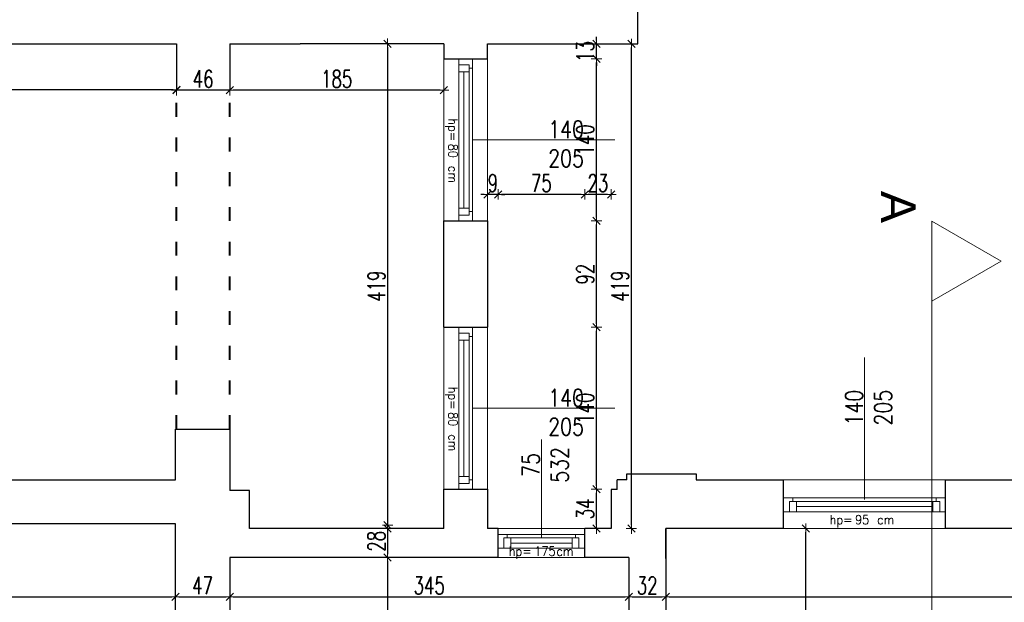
# Model space of a CAD drawing. Header units: millimetres. Extents: x 0 to 111311, y -48878 to -25280.
# Tile 178 of 244: x 98084 to 98935, y -30567 to -30063. Entities that reach past the tile are written whole.
import ezdxf

# ---------------------------------------------------------------- set-up
doc = ezdxf.new("R2010")
doc.units = ezdxf.units.MM
doc.linetypes.add('ACAD_ISO03W100', pattern=[30, 12, -18])
doc.layers.get('Defpoints').update_dxf_attribs({"color": 30})
for name, color, linetype, lineweight in [('J opisy', 7, 'Continuous', 9), ('J stolarka_okna', 144, 'Continuous', 0), ('J wymiary', 1, 'Continuous', 9), ('MM', 6, 'Continuous', 40), ('OPIS', 7, 'Continuous', 5), ('sciany', 252, 'Continuous', 30)]:
    doc.layers.add(name, color=color, linetype=linetype, lineweight=lineweight)
doc.styles.add('ADESK2', font='simplex', dxfattribs={"width": 0.7})
doc.styles.add('MtXpl_simplex_shx', font='simplex.shx')
doc.styles.get("Standard").update_dxf_attribs({"font": 'arial.ttf'})
doc.dimstyles.new('1-100', dxfattribs={"dimscale": 1.5, "dimtxt": 10, "dimasz": 2, "dimexe": 1, "dimexo": 1, "dimgap": 1.5, "dimtad": 1, "dimdec": 0, "dimrnd": 0.5, "dimdsep": 46, "dimtxsty": 'ADESK2', "dimblk": 'wymiar', "dimcen": -1, "dimdle": 5, "dimse1": 1, "dimse2": 1, "dimclrd": 256, "dimclre": 256, "dimclrt": 256, "dimadec": 0, "dimazin": 0, "dimtfac": 1, "dimtdec": 0, "dimtix": 1, "dimtmove": 0, "dimatfit": 3, "dimfxl": 20, "dimfxlon": 1, "dimtolj": 1, "dimtzin": 0, "dimarcsym": 0})

# ---------------------------------------------------------------- blocks, each defined once
blk = doc.blocks.new('wymiar')
for p, q in [((1.5, 0), (-1.5, 0)), ((1.06, 1.06), (-1.06, -1.06)), ((0, 1.5), (0, -1.5))]:
    blk.add_line(p, q)
blk = doc.blocks.new('*D2378')
at = {"layer": 'Defpoints', "color": 0, "ltscale": 4}
for p in [(98265.64, -30097.28), (98450.65, -30097.28), (98265.64, -30124.3)]:
    blk.add_point(p, dxfattribs=at)
at = {"layer": 'J wymiary', "lineweight": -2}
blk.add_line((98447.65, -30124.3), (98268.64, -30124.3), dxfattribs=at)
at = {"layer": 'J wymiary', "lineweight": -2, "ltscale": 4, "xscale": 3, "yscale": 3, "zscale": 3, "rotation": 180}
blk.add_blockref('wymiar', (98265.64, -30124.3), dxfattribs=at)
at = {"layer": 'J wymiary', "lineweight": -2, "ltscale": 4, "xscale": 3, "yscale": 3, "zscale": 3}
blk.add_blockref('wymiar', (98450.65, -30124.3), dxfattribs=at)
at = {"layer": 'J wymiary', "ltscale": 4, "insert": (98358.14, -30114.55), "char_height": 15, "attachment_point": 5, "style": 'ADESK2'}
blk.add_mtext('\\A1;185', dxfattribs=at)
blk = doc.blocks.new('*D2379')
at = {"layer": 'Defpoints', "color": 0, "ltscale": 4}
for p in [(98219.64, -30124.04), (98219.64, -30124.3), (98265.64, -30124.3)]:
    blk.add_point(p, dxfattribs=at)
at = {"layer": 'J wymiary', "lineweight": -2}
blk.add_line((98262.64, -30124.3), (98222.64, -30124.3), dxfattribs=at)
at = {"layer": 'J wymiary', "lineweight": -2, "ltscale": 4, "xscale": 3, "yscale": 3, "zscale": 3, "rotation": 180}
blk.add_blockref('wymiar', (98219.64, -30124.3), dxfattribs=at)
at = {"layer": 'J wymiary', "lineweight": -2, "ltscale": 4, "xscale": 3, "yscale": 3, "zscale": 3}
blk.add_blockref('wymiar', (98265.64, -30124.3), dxfattribs=at)
at = {"layer": 'J wymiary', "ltscale": 4, "insert": (98242.64, -30114.55), "char_height": 15, "attachment_point": 5, "style": 'ADESK2'}
blk.add_mtext('\\A1;46', dxfattribs=at)
blk = doc.blocks.new('*D2380')
at = {"layer": 'Defpoints', "color": 0, "ltscale": 4}
for p in [(97858.64, -30124.04), (97858.64, -30124.3), (98219.64, -30124.3)]:
    blk.add_point(p, dxfattribs=at)
at = {"layer": 'J wymiary', "lineweight": -2}
blk.add_line((98216.64, -30124.04), (97861.64, -30124.04), dxfattribs=at)
at = {"layer": 'J wymiary', "lineweight": -2, "ltscale": 4, "xscale": 3, "yscale": 3, "zscale": 3, "rotation": 180}
blk.add_blockref('wymiar', (97858.64, -30124.04), dxfattribs=at)
at = {"layer": 'J wymiary', "lineweight": -2, "ltscale": 4, "xscale": 3, "yscale": 3, "zscale": 3}
blk.add_blockref('wymiar', (98219.64, -30124.04), dxfattribs=at)
at = {"layer": 'J wymiary', "ltscale": 4, "insert": (98039.14, -30114.29), "char_height": 15, "attachment_point": 5, "style": 'ADESK2'}
blk.add_mtext('\\A1;361', dxfattribs=at)
blk = doc.blocks.new('*D2387')
at = {"layer": 'Defpoints', "color": 0, "ltscale": 4}
for p in [(98450.64, -30084.24), (98402.18, -30503.28), (98450.64, -30503.28)]:
    blk.add_point(p, dxfattribs=at)
at = {"layer": 'J wymiary', "lineweight": -2}
blk.add_line((98402.18, -30087.24), (98402.18, -30500.28), dxfattribs=at)
at = {"layer": 'J wymiary', "lineweight": -2, "ltscale": 4, "xscale": 3, "yscale": 3, "zscale": 3}
for p, rotation in [((98402.18, -30084.24), 90), ((98402.18, -30503.28), 270)]:
    blk.add_blockref('wymiar', p, dxfattribs=dict(at, rotation=rotation))
at = {"layer": 'J wymiary', "ltscale": 4, "insert": (98392.43, -30293.76), "char_height": 15, "attachment_point": 5, "rotation": 90, "style": 'ADESK2'}
blk.add_mtext('\\A1;419', dxfattribs=at)
blk = doc.blocks.new('*D2388')
at = {"layer": 'Defpoints', "color": 0, "ltscale": 4}
for p in [(98402.18, -30500.28), (98402.18, -30528.28), (98402.18, -30528.28)]:
    blk.add_point(p, dxfattribs=at)
at = {"layer": 'J wymiary', "lineweight": -2}
blk.add_line((98402.18, -30503.28), (98402.18, -30525.28), dxfattribs=at)
at = {"layer": 'J wymiary', "lineweight": -2, "ltscale": 4, "xscale": 3, "yscale": 3, "zscale": 3}
for p, rotation in [((98402.18, -30500.28), 90), ((98402.18, -30528.28), 270)]:
    blk.add_blockref('wymiar', p, dxfattribs=dict(at, rotation=rotation))
at = {"layer": 'J wymiary', "ltscale": 4, "insert": (98392.43, -30514.28), "char_height": 15, "attachment_point": 5, "rotation": 90, "style": 'ADESK2'}
blk.add_mtext('\\A1;28', dxfattribs=at)
blk = doc.blocks.new('*D2389')
at = {"layer": 'Defpoints', "color": 0, "ltscale": 4}
for p in [(98402.18, -30528.28), (98402.18, -30703.28), (98402.18, -30703.28)]:
    blk.add_point(p, dxfattribs=at)
at = {"layer": 'J wymiary', "lineweight": -2}
blk.add_line((98402.18, -30531.28), (98402.18, -30700.28), dxfattribs=at)
at = {"layer": 'J wymiary', "lineweight": -2, "ltscale": 4, "xscale": 3, "yscale": 3, "zscale": 3}
for p, rotation in [((98402.18, -30528.28), 90), ((98402.18, -30703.28), 270)]:
    blk.add_blockref('wymiar', p, dxfattribs=dict(at, rotation=rotation))
at = {"layer": 'J wymiary', "ltscale": 4, "insert": (98392.43, -30615.78), "char_height": 15, "attachment_point": 5, "rotation": 90, "style": 'ADESK2'}
blk.add_mtext('\\A1;175', dxfattribs=at)
blk = doc.blocks.new('*D2390')
at = {"layer": 'Defpoints', "color": 0, "ltscale": 4}
for p in [(97663.64, -30562.28), (98218.64, -30562.28), (98218.64, -30562.28)]:
    blk.add_point(p, dxfattribs=at)
at = {"layer": 'J wymiary', "lineweight": -2}
blk.add_line((97666.64, -30562.28), (98215.64, -30562.28), dxfattribs=at)
at = {"layer": 'J wymiary', "lineweight": -2, "ltscale": 4, "xscale": 3, "yscale": 3, "zscale": 3, "rotation": 180}
blk.add_blockref('wymiar', (97663.64, -30562.28), dxfattribs=at)
at = {"layer": 'J wymiary', "lineweight": -2, "ltscale": 4, "xscale": 3, "yscale": 3, "zscale": 3}
blk.add_blockref('wymiar', (98218.64, -30562.28), dxfattribs=at)
at = {"layer": 'J wymiary', "ltscale": 4, "insert": (97941.14, -30552.53), "char_height": 15, "attachment_point": 5, "style": 'ADESK2'}
blk.add_mtext('\\A1;555', dxfattribs=at)
blk = doc.blocks.new('*D2392')
at = {"layer": 'Defpoints', "color": 0, "ltscale": 4}
for p in [(98218.64, -30562.28), (98265.64, -30562.28), (98265.64, -30562.28)]:
    blk.add_point(p, dxfattribs=at)
at = {"layer": 'J wymiary', "lineweight": -2}
blk.add_line((98221.64, -30562.28), (98262.64, -30562.28), dxfattribs=at)
at = {"layer": 'J wymiary', "lineweight": -2, "ltscale": 4, "xscale": 3, "yscale": 3, "zscale": 3, "rotation": 180}
blk.add_blockref('wymiar', (98218.64, -30562.28), dxfattribs=at)
at = {"layer": 'J wymiary', "lineweight": -2, "ltscale": 4, "xscale": 3, "yscale": 3, "zscale": 3}
blk.add_blockref('wymiar', (98265.64, -30562.28), dxfattribs=at)
at = {"layer": 'J wymiary', "ltscale": 4, "insert": (98242.14, -30552.53), "char_height": 15, "attachment_point": 5, "style": 'ADESK2'}
blk.add_mtext('\\A1;47', dxfattribs=at)
blk = doc.blocks.new('*D2393')
at = {"layer": 'Defpoints', "color": 0, "ltscale": 4}
for p in [(98265.64, -30562.28), (98610.64, -30562.28), (98610.64, -30562.28)]:
    blk.add_point(p, dxfattribs=at)
at = {"layer": 'J wymiary', "lineweight": -2}
blk.add_line((98268.64, -30562.28), (98607.64, -30562.28), dxfattribs=at)
at = {"layer": 'J wymiary', "lineweight": -2, "ltscale": 4, "xscale": 3, "yscale": 3, "zscale": 3, "rotation": 180}
blk.add_blockref('wymiar', (98265.64, -30562.28), dxfattribs=at)
at = {"layer": 'J wymiary', "lineweight": -2, "ltscale": 4, "xscale": 3, "yscale": 3, "zscale": 3}
blk.add_blockref('wymiar', (98610.64, -30562.28), dxfattribs=at)
at = {"layer": 'J wymiary', "ltscale": 4, "insert": (98438.14, -30552.53), "char_height": 15, "attachment_point": 5, "style": 'ADESK2'}
blk.add_mtext('\\A1;345', dxfattribs=at)
blk = doc.blocks.new('*D2394')
at = {"layer": 'Defpoints', "color": 0, "ltscale": 4}
for p in [(98610.64, -30562.28), (98642.64, -30562.28), (98642.64, -30562.28)]:
    blk.add_point(p, dxfattribs=at)
at = {"layer": 'J wymiary', "lineweight": -2}
blk.add_line((98613.64, -30562.28), (98639.64, -30562.28), dxfattribs=at)
at = {"layer": 'J wymiary', "lineweight": -2, "ltscale": 4, "xscale": 3, "yscale": 3, "zscale": 3, "rotation": 180}
blk.add_blockref('wymiar', (98610.64, -30562.28), dxfattribs=at)
at = {"layer": 'J wymiary', "lineweight": -2, "ltscale": 4, "xscale": 3, "yscale": 3, "zscale": 3}
blk.add_blockref('wymiar', (98642.64, -30562.28), dxfattribs=at)
at = {"layer": 'J wymiary', "ltscale": 4, "insert": (98626.64, -30552.53), "char_height": 15, "attachment_point": 5, "style": 'ADESK2'}
blk.add_mtext('\\A1;32', dxfattribs=at)
blk = doc.blocks.new('*D2395')
at = {"layer": 'Defpoints', "color": 0, "ltscale": 4}
for p in [(98642.64, -30562.28), (99513.64, -30562.28), (99513.64, -30562.28)]:
    blk.add_point(p, dxfattribs=at)
at = {"layer": 'J wymiary', "lineweight": -2}
blk.add_line((98645.64, -30562.28), (99510.64, -30562.28), dxfattribs=at)
at = {"layer": 'J wymiary', "lineweight": -2, "ltscale": 4, "xscale": 3, "yscale": 3, "zscale": 3, "rotation": 180}
blk.add_blockref('wymiar', (98642.64, -30562.28), dxfattribs=at)
at = {"layer": 'J wymiary', "lineweight": -2, "ltscale": 4, "xscale": 3, "yscale": 3, "zscale": 3}
blk.add_blockref('wymiar', (99513.64, -30562.28), dxfattribs=at)
at = {"layer": 'J wymiary', "ltscale": 4, "insert": (99078.14, -30552.53), "char_height": 15, "attachment_point": 5, "style": 'ADESK2'}
blk.add_mtext('\\A1;871', dxfattribs=at)
blk = doc.blocks.new('*D2463')
at = {"layer": 'Defpoints', "color": 0, "ltscale": 4}
for p in [(98642.64, -30503.28), (98763.78, -30503.28), (98642.64, -31081.28)]:
    blk.add_point(p, dxfattribs=at)
at = {"layer": 'J wymiary', "lineweight": -2}
blk.add_line((98763.78, -31078.28), (98763.78, -30506.28), dxfattribs=at)
at = {"layer": 'J wymiary', "lineweight": -2, "ltscale": 4, "xscale": 3, "yscale": 3, "zscale": 3}
for p, rotation in [((98763.78, -30503.28), 90), ((98763.78, -31081.28), 270)]:
    blk.add_blockref('wymiar', p, dxfattribs=dict(at, rotation=rotation))
at = {"layer": 'J wymiary', "ltscale": 4, "insert": (98754.03, -30792.28), "char_height": 15, "attachment_point": 5, "rotation": 90, "style": 'ADESK2'}
blk.add_mtext('\\A1;578', dxfattribs=at)
blk = doc.blocks.new('*D2481')
at = {"layer": 'Defpoints', "color": 0, "ltscale": 4}
for p in [(98744.64, -27288.73), (98618.64, -27461.28), (98744.64, -30466)]:
    blk.add_point(p, dxfattribs=at)
at = {"layer": 'J wymiary', "lineweight": -2}
blk.add_line((98621.64, -27288.73), (98741.64, -27288.73), dxfattribs=at)
at = {"layer": 'J wymiary', "lineweight": -2, "ltscale": 4, "xscale": 3, "yscale": 3, "zscale": 3, "rotation": 180}
blk.add_blockref('wymiar', (98618.64, -27288.73), dxfattribs=at)
at = {"layer": 'J wymiary', "lineweight": -2, "ltscale": 4, "xscale": 3, "yscale": 3, "zscale": 3}
blk.add_blockref('wymiar', (98744.64, -27288.73), dxfattribs=at)
at = {"layer": 'J wymiary', "ltscale": 4, "insert": (98681.64, -27278.98), "char_height": 15, "attachment_point": 5, "style": 'ADESK2'}
blk.add_mtext('\\A1;126', dxfattribs=at)
blk = doc.blocks.new('*D2482')
at = {"layer": 'Defpoints', "color": 0, "ltscale": 4}
for p in [(98884.64, -27288.73), (98744.64, -30466), (98884.64, -30467.92)]:
    blk.add_point(p, dxfattribs=at)
at = {"layer": 'J wymiary', "lineweight": -2}
blk.add_line((98747.64, -27288.73), (98881.64, -27288.73), dxfattribs=at)
at = {"layer": 'J wymiary', "lineweight": -2, "ltscale": 4, "xscale": 3, "yscale": 3, "zscale": 3, "rotation": 180}
blk.add_blockref('wymiar', (98744.64, -27288.73), dxfattribs=at)
at = {"layer": 'J wymiary', "lineweight": -2, "ltscale": 4, "xscale": 3, "yscale": 3, "zscale": 3}
blk.add_blockref('wymiar', (98884.64, -27288.73), dxfattribs=at)
at = {"layer": 'J wymiary', "ltscale": 4, "insert": (98814.64, -27278.98), "char_height": 15, "attachment_point": 5, "style": 'ADESK2'}
blk.add_mtext('\\A1;140', dxfattribs=at)
blk = doc.blocks.new('*D2483')
at = {"layer": 'Defpoints', "color": 0, "ltscale": 4}
for p in [(98942.64, -27288.73), (98884.64, -30467.92), (98942.64, -30468.4)]:
    blk.add_point(p, dxfattribs=at)
at = {"layer": 'J wymiary', "lineweight": -2}
blk.add_line((98887.64, -27288.73), (98939.64, -27288.73), dxfattribs=at)
at = {"layer": 'J wymiary', "lineweight": -2, "ltscale": 4, "xscale": 3, "yscale": 3, "zscale": 3, "rotation": 180}
blk.add_blockref('wymiar', (98884.64, -27288.73), dxfattribs=at)
at = {"layer": 'J wymiary', "lineweight": -2, "ltscale": 4, "xscale": 3, "yscale": 3, "zscale": 3}
blk.add_blockref('wymiar', (98942.64, -27288.73), dxfattribs=at)
at = {"layer": 'J wymiary', "ltscale": 4, "insert": (98913.64, -27278.98), "char_height": 15, "attachment_point": 5, "style": 'ADESK2'}
blk.add_mtext('\\A1;58', dxfattribs=at)
blk = doc.blocks.new('*D2514')
at = {"layer": 'Defpoints', "color": 0, "ltscale": 4}
for p in [(102325.87, -27117.45), (96955.64, -27461.28), (102325.87, -30494.43)]:
    blk.add_point(p, dxfattribs=at)
at = {"layer": 'J wymiary', "lineweight": -2}
blk.add_line((96958.64, -27117.45), (102322.87, -27117.45), dxfattribs=at)
at = {"layer": 'J wymiary', "lineweight": -2, "ltscale": 4, "xscale": 3, "yscale": 3, "zscale": 3, "rotation": 180}
blk.add_blockref('wymiar', (96955.64, -27117.45), dxfattribs=at)
at = {"layer": 'J wymiary', "lineweight": -2, "ltscale": 4, "xscale": 3, "yscale": 3, "zscale": 3}
blk.add_blockref('wymiar', (102325.87, -27117.45), dxfattribs=at)
at = {"layer": 'J wymiary', "ltscale": 4, "insert": (99640.76, -27107.7), "char_height": 15, "attachment_point": 5, "style": 'ADESK2'}
blk.add_mtext('\\A1;5370', dxfattribs=at)
blk = doc.blocks.new('*D2528')
at = {"layer": 'Defpoints', "color": 0, "ltscale": 4}
for p in [(98585.83, -30084.28), (102514.2, -30084.28), (102297.92, -30456.06)]:
    blk.add_point(p, dxfattribs=at)
at = {"layer": 'J wymiary', "lineweight": -2}
blk.add_line((102514.2, -30453.06), (102514.2, -30087.28), dxfattribs=at)
at = {"layer": 'J wymiary', "lineweight": -2, "ltscale": 4, "xscale": 3, "yscale": 3, "zscale": 3}
for p, rotation in [((102514.2, -30084.28), 90), ((102514.2, -30456.06), 270)]:
    blk.add_blockref('wymiar', p, dxfattribs=dict(at, rotation=rotation))
at = {"layer": 'J wymiary', "ltscale": 4, "insert": (102504.45, -30270.17), "char_height": 15, "attachment_point": 5, "rotation": 90, "style": 'ADESK2'}
blk.add_mtext('\\A1;372', dxfattribs=at)
blk = doc.blocks.new('*D2529')
at = {"layer": 'Defpoints', "color": 0, "ltscale": 4}
for p in [(98613.51, -29953.28), (102514.2, -29953.28), (98585.83, -30084.28)]:
    blk.add_point(p, dxfattribs=at)
at = {"layer": 'J wymiary', "lineweight": -2}
blk.add_line((102514.2, -30081.28), (102514.2, -29956.28), dxfattribs=at)
at = {"layer": 'J wymiary', "lineweight": -2, "ltscale": 4, "xscale": 3, "yscale": 3, "zscale": 3}
for p, rotation in [((102514.2, -29953.28), 90), ((102514.2, -30084.28), 270)]:
    blk.add_blockref('wymiar', p, dxfattribs=dict(at, rotation=rotation))
at = {"layer": 'J wymiary', "ltscale": 4, "insert": (102504.45, -30018.78), "char_height": 15, "attachment_point": 5, "rotation": 90, "style": 'ADESK2'}
blk.add_mtext('\\A1;131', dxfattribs=at)
blk = doc.blocks.new('*D2575')
at = {"layer": 'Defpoints', "color": 0, "ltscale": 4}
for p in [(96955.64, -30487.28), (102325.87, -30487.28), (102325.87, -32598.18)]:
    blk.add_point(p, dxfattribs=at)
at = {"layer": 'J wymiary', "lineweight": -2, "ltscale": 4}
blk.add_line((96958.64, -32598.18), (102322.87, -32598.18), dxfattribs=at)
at = {"layer": 'J wymiary', "lineweight": -2, "ltscale": 4, "xscale": 3, "yscale": 3, "zscale": 3, "rotation": 180}
blk.add_blockref('wymiar', (96955.64, -32598.18), dxfattribs=at)
at = {"layer": 'J wymiary', "lineweight": -2, "ltscale": 4, "xscale": 3, "yscale": 3, "zscale": 3}
blk.add_blockref('wymiar', (102325.87, -32598.18), dxfattribs=at)
at = {"layer": 'J wymiary', "ltscale": 4, "insert": (99640.76, -32588.43), "char_height": 15, "attachment_point": 5, "style": 'ADESK2'}
blk.add_mtext('\\A1;5370', dxfattribs=at)
blk = doc.blocks.new('*D2621')
at = {"layer": 'Defpoints', "color": 0, "ltscale": 4}
for p in [(98606.04, -30084.28), (102663.66, -30084.28), (102282.28, -30456.06)]:
    blk.add_point(p, dxfattribs=at)
at = {"layer": 'J wymiary', "lineweight": -2}
blk.add_line((102663.66, -30453.06), (102663.66, -30087.28), dxfattribs=at)
at = {"layer": 'J wymiary', "lineweight": -2, "ltscale": 4, "xscale": 3, "yscale": 3, "zscale": 3}
for p, rotation in [((102663.66, -30084.28), 90), ((102663.66, -30456.06), 270)]:
    blk.add_blockref('wymiar', p, dxfattribs=dict(at, rotation=rotation))
at = {"layer": 'J wymiary', "ltscale": 4, "insert": (102653.91, -30270.17), "char_height": 15, "attachment_point": 5, "rotation": 90, "style": 'ADESK2'}
blk.add_mtext('\\A1;372', dxfattribs=at)
blk = doc.blocks.new('*D2622')
at = {"layer": 'Defpoints', "color": 0, "ltscale": 4}
for p in [(98546.4, -27461.28), (102663.66, -27461.28), (98606.04, -30084.28)]:
    blk.add_point(p, dxfattribs=at)
at = {"layer": 'J wymiary', "lineweight": -2}
blk.add_line((102663.66, -30081.28), (102663.66, -27464.28), dxfattribs=at)
at = {"layer": 'J wymiary', "lineweight": -2, "ltscale": 4, "xscale": 3, "yscale": 3, "zscale": 3}
for p, rotation in [((102663.66, -27461.28), 90), ((102663.66, -30084.28), 270)]:
    blk.add_blockref('wymiar', p, dxfattribs=dict(at, rotation=rotation))
at = {"layer": 'J wymiary', "ltscale": 4, "insert": (102653.91, -28772.78), "char_height": 15, "attachment_point": 5, "rotation": 90, "style": 'ADESK2'}
blk.add_mtext('\\A1;2623', dxfattribs=at)
blk = doc.blocks.new('*D2623')
at = {"layer": 'Defpoints', "color": 0, "ltscale": 4}
for p in [(98604.63, -27461.28), (102282.28, -32298.51), (102777.66, -32298.51)]:
    blk.add_point(p, dxfattribs=at)
at = {"layer": 'J wymiary', "lineweight": -2}
blk.add_line((102777.66, -27464.28), (102777.66, -32295.51), dxfattribs=at)
at = {"layer": 'J wymiary', "lineweight": -2, "ltscale": 4, "xscale": 3, "yscale": 3, "zscale": 3}
for p, rotation in [((102777.66, -27461.28), 90), ((102777.66, -32298.51), 270)]:
    blk.add_blockref('wymiar', p, dxfattribs=dict(at, rotation=rotation))
at = {"layer": 'J wymiary', "ltscale": 4, "insert": (102767.91, -29879.9), "char_height": 15, "attachment_point": 5, "rotation": 90, "style": 'ADESK2'}
blk.add_mtext('\\A1;4837', dxfattribs=at)
blk = doc.blocks.new('*D2625')
at = {"layer": 'Defpoints', "color": 0, "ltscale": 4}
for p in [(98488.64, -30469.28), (98582.82, -30469.28), (98488.64, -30503.28)]:
    blk.add_point(p, dxfattribs=at)
at = {"layer": 'J wymiary', "lineweight": -2}
blk.add_line((98582.82, -30500.28), (98582.82, -30472.28), dxfattribs=at)
at = {"layer": 'J wymiary', "lineweight": -2, "ltscale": 4, "xscale": 3, "yscale": 3, "zscale": 3}
for p, rotation in [((98582.82, -30469.28), 90), ((98582.82, -30503.28), 270)]:
    blk.add_blockref('wymiar', p, dxfattribs=dict(at, rotation=rotation))
at = {"layer": 'J wymiary', "ltscale": 4, "insert": (98573.07, -30486.28), "char_height": 15, "attachment_point": 5, "rotation": 90, "style": 'ADESK2'}
blk.add_mtext('\\A1;34', dxfattribs=at)
blk = doc.blocks.new('*D2626')
at = {"layer": 'Defpoints', "color": 0, "ltscale": 4}
for p in [(98483.99, -30329.28), (98582.82, -30329.28), (98488.64, -30469.28)]:
    blk.add_point(p, dxfattribs=at)
at = {"layer": 'J wymiary', "lineweight": -2}
blk.add_line((98582.82, -30466.28), (98582.82, -30332.28), dxfattribs=at)
at = {"layer": 'J wymiary', "lineweight": -2, "ltscale": 4, "xscale": 3, "yscale": 3, "zscale": 3}
for p, rotation in [((98582.82, -30329.28), 90), ((98582.82, -30469.28), 270)]:
    blk.add_blockref('wymiar', p, dxfattribs=dict(at, rotation=rotation))
at = {"layer": 'J wymiary', "ltscale": 4, "insert": (98573.07, -30399.28), "char_height": 15, "attachment_point": 5, "rotation": 90, "style": 'ADESK2'}
blk.add_mtext('\\A1;140', dxfattribs=at)
blk = doc.blocks.new('*D2627')
at = {"layer": 'Defpoints', "color": 0, "ltscale": 4}
for p in [(98481.19, -30237.28), (98582.82, -30237.28), (98483.99, -30329.28)]:
    blk.add_point(p, dxfattribs=at)
at = {"layer": 'J wymiary', "lineweight": -2}
blk.add_line((98582.82, -30326.28), (98582.82, -30240.28), dxfattribs=at)
at = {"layer": 'J wymiary', "lineweight": -2, "ltscale": 4, "xscale": 3, "yscale": 3, "zscale": 3}
for p, rotation in [((98582.82, -30237.28), 90), ((98582.82, -30329.28), 270)]:
    blk.add_blockref('wymiar', p, dxfattribs=dict(at, rotation=rotation))
at = {"layer": 'J wymiary', "ltscale": 4, "insert": (98573.07, -30283.28), "char_height": 15, "attachment_point": 5, "rotation": 90, "style": 'ADESK2'}
blk.add_mtext('\\A1;92', dxfattribs=at)
blk = doc.blocks.new('*D2628')
at = {"layer": 'Defpoints', "color": 0, "ltscale": 4}
for p in [(98479.64, -30097.28), (98582.82, -30097.28), (98481.19, -30237.28)]:
    blk.add_point(p, dxfattribs=at)
at = {"layer": 'J wymiary', "lineweight": -2}
blk.add_line((98582.82, -30234.28), (98582.82, -30100.28), dxfattribs=at)
at = {"layer": 'J wymiary', "lineweight": -2, "ltscale": 4, "xscale": 3, "yscale": 3, "zscale": 3}
for p, rotation in [((98582.82, -30097.28), 90), ((98582.82, -30237.28), 270)]:
    blk.add_blockref('wymiar', p, dxfattribs=dict(at, rotation=rotation))
at = {"layer": 'J wymiary', "ltscale": 4, "insert": (98573.07, -30167.28), "char_height": 15, "attachment_point": 5, "rotation": 90, "style": 'ADESK2'}
blk.add_mtext('\\A1;140', dxfattribs=at)
blk = doc.blocks.new('*D2629')
at = {"layer": 'Defpoints', "color": 0, "ltscale": 4}
for p in [(98520.97, -30084.28), (98582.82, -30084.28), (98479.64, -30097.28)]:
    blk.add_point(p, dxfattribs=at)
at = {"layer": 'J wymiary', "lineweight": -2}
for p, q in [((98582.82, -30081.28), (98582.82, -30078.28)), ((98582.82, -30097.28), (98582.82, -30084.28)), ((98582.82, -30100.28), (98582.82, -30103.28))]:
    blk.add_line(p, q, dxfattribs=at)
at = {"layer": 'J wymiary', "lineweight": -2, "ltscale": 4, "xscale": 3, "yscale": 3, "zscale": 3}
for p, rotation in [((98582.82, -30084.28), 270), ((98582.82, -30097.28), 90)]:
    blk.add_blockref('wymiar', p, dxfattribs=dict(at, rotation=rotation))
at = {"layer": 'J wymiary', "ltscale": 4, "insert": (98573.07, -30090.78), "char_height": 15, "attachment_point": 5, "rotation": 90, "style": 'ADESK2'}
blk.add_mtext('\\A1;13', dxfattribs=at)
blk = doc.blocks.new('*D2630')
at = {"layer": 'Defpoints', "color": 0, "ltscale": 4}
for p in [(98497.64, -30084.28), (98612.96, -30084.28), (98497.64, -30503.28)]:
    blk.add_point(p, dxfattribs=at)
at = {"layer": 'J wymiary', "lineweight": -2}
blk.add_line((98612.96, -30500.28), (98612.96, -30087.28), dxfattribs=at)
at = {"layer": 'J wymiary', "lineweight": -2, "ltscale": 4, "xscale": 3, "yscale": 3, "zscale": 3}
for p, rotation in [((98612.96, -30084.28), 90), ((98612.96, -30503.28), 270)]:
    blk.add_blockref('wymiar', p, dxfattribs=dict(at, rotation=rotation))
at = {"layer": 'J wymiary', "ltscale": 4, "insert": (98603.21, -30293.78), "char_height": 15, "attachment_point": 5, "rotation": 90, "style": 'ADESK2'}
blk.add_mtext('\\A1;419', dxfattribs=at)
blk = doc.blocks.new('*D2631')
at = {"layer": 'Defpoints', "color": 0, "ltscale": 4}
for p in [(98572.64, -30214.36), (98572.64, -30503.28), (98595.42, -30503.28)]:
    blk.add_point(p, dxfattribs=at)
at = {"layer": 'J wymiary', "lineweight": -2}
blk.add_line((98592.42, -30214.36), (98575.64, -30214.36), dxfattribs=at)
at = {"layer": 'J wymiary', "lineweight": -2, "ltscale": 4, "xscale": 3, "yscale": 3, "zscale": 3, "rotation": 180}
blk.add_blockref('wymiar', (98572.64, -30214.36), dxfattribs=at)
at = {"layer": 'J wymiary', "lineweight": -2, "ltscale": 4, "xscale": 3, "yscale": 3, "zscale": 3}
blk.add_blockref('wymiar', (98595.42, -30214.36), dxfattribs=at)
at = {"layer": 'J wymiary', "ltscale": 4, "insert": (98584.03, -30204.61), "char_height": 15, "attachment_point": 5, "style": 'ADESK2'}
blk.add_mtext('\\A1;23', dxfattribs=at)
blk = doc.blocks.new('*D2632')
at = {"layer": 'Defpoints', "color": 0, "ltscale": 4}
for p in [(98497.64, -30214.36), (98572.64, -30503.28), (98497.64, -30508.28)]:
    blk.add_point(p, dxfattribs=at)
at = {"layer": 'J wymiary', "lineweight": -2}
blk.add_line((98569.64, -30214.36), (98500.64, -30214.36), dxfattribs=at)
at = {"layer": 'J wymiary', "lineweight": -2, "ltscale": 4, "xscale": 3, "yscale": 3, "zscale": 3, "rotation": 180}
blk.add_blockref('wymiar', (98497.64, -30214.36), dxfattribs=at)
at = {"layer": 'J wymiary', "lineweight": -2, "ltscale": 4, "xscale": 3, "yscale": 3, "zscale": 3}
blk.add_blockref('wymiar', (98572.64, -30214.36), dxfattribs=at)
at = {"layer": 'J wymiary', "ltscale": 4, "insert": (98535.14, -30204.61), "char_height": 15, "attachment_point": 5, "style": 'ADESK2'}
blk.add_mtext('\\A1;75', dxfattribs=at)
blk = doc.blocks.new('*D2633')
at = {"layer": 'Defpoints', "color": 0, "ltscale": 4}
for p in [(98488.64, -30214.36), (98488.64, -30497.65), (98497.64, -30508.28)]:
    blk.add_point(p, dxfattribs=at)
at = {"layer": 'J wymiary', "lineweight": -2}
for p, q in [((98485.64, -30214.36), (98482.64, -30214.36)), ((98497.64, -30214.36), (98488.64, -30214.36)), ((98500.64, -30214.36), (98503.64, -30214.36))]:
    blk.add_line(p, q, dxfattribs=at)
at = {"layer": 'J wymiary', "lineweight": -2, "ltscale": 4, "xscale": 3, "yscale": 3, "zscale": 3}
blk.add_blockref('wymiar', (98488.64, -30214.36), dxfattribs=at)
at = {"layer": 'J wymiary', "lineweight": -2, "ltscale": 4, "xscale": 3, "yscale": 3, "zscale": 3, "rotation": 180}
blk.add_blockref('wymiar', (98497.64, -30214.36), dxfattribs=at)
at = {"layer": 'J wymiary', "ltscale": 4, "insert": (98493.14, -30204.61), "char_height": 15, "attachment_point": 5, "style": 'ADESK2'}
blk.add_mtext('\\A1;9', dxfattribs=at)

msp = doc.modelspace()

# ---------------------------------------------------------------- linework, layer by layer
at = {"layer": 'J opisy', "linetype": 'Continuous', "lineweight": 9}
for p, q in [((98475.644, -30167.284), (98598.644, -30167.284)), ((98814.644, -30478.284), (98814.644, -30355.284)), ((98475.644, -30399.284), (98598.644, -30399.284)), ((98535.144, -30511.284), (98535.144, -30426.385))]:
    msp.add_line(p, q, dxfattribs=at)
at = {"layer": 'J stolarka_okna', "linetype": 'Continuous', "lineweight": 9}
for p, q in [((98450.644, -30237.284), (98450.644, -30097.284)), ((98463.644, -30097.284), (98463.644, -30237.284)), ((98475.644, -30237.284), (98475.644, -30097.284)), ((98488.644, -30097.284), (98488.644, -30237.284)), ((98469.644, -30102.284), (98463.644, -30102.284)), ((98469.644, -30102.284), (98472.644, -30102.284)), ((98472.644, -30108.284), (98472.644, -30102.284)), ((98472.644, -30105.284), (98475.644, -30105.284)), ((98472.644, -30108.284), (98463.644, -30108.284)), ((98468.144, -30108.284), (98468.144, -30226.284)), ((98472.644, -30226.284), (98472.644, -30108.284)), ((98463.644, -30226.284), (98472.644, -30226.284)), ((98463.644, -30232.284), (98469.644, -30232.284)), ((98469.644, -30232.284), (98472.644, -30232.284)), ((98472.644, -30232.284), (98472.644, -30226.284)), ((98472.644, -30229.284), (98475.644, -30229.284)), ((98450.644, -30469.284), (98450.644, -30329.284)), ((98463.644, -30329.284), (98463.644, -30469.284)), ((98469.644, -30334.284), (98463.644, -30334.284)), ((98469.644, -30334.284), (98472.644, -30334.284)), ((98472.644, -30340.284), (98472.644, -30334.284)), ((98475.644, -30469.284), (98475.644, -30329.284)), ((98488.644, -30329.284), (98488.644, -30469.284)), ((98472.644, -30340.284), (98463.644, -30340.284)), ((98468.144, -30340.284), (98468.144, -30458.284)), ((98472.644, -30337.284), (98475.644, -30337.284)), ((98472.644, -30458.284), (98472.644, -30340.284)), ((98463.644, -30458.284), (98472.644, -30458.284)), ((98463.644, -30464.284), (98469.644, -30464.284)), ((98469.644, -30464.284), (98472.644, -30464.284)), ((98472.644, -30464.284), (98472.644, -30458.284)), ((98472.644, -30461.284), (98475.644, -30461.284)), ((98744.644, -30461.284), (98884.644, -30461.284)), ((98884.644, -30476.784), (98744.644, -30476.784)), ((98749.644, -30482.784), (98749.644, -30479.784)), ((98755.644, -30479.784), (98749.644, -30479.784)), ((98752.644, -30479.784), (98752.644, -30476.784)), ((98755.644, -30479.784), (98755.644, -30488.784)), ((98873.644, -30479.784), (98755.644, -30479.784)), ((98873.644, -30488.784), (98873.644, -30479.784)), ((98879.644, -30479.784), (98873.644, -30479.784)), ((98876.644, -30479.784), (98876.644, -30476.784)), ((98879.644, -30479.784), (98879.644, -30488.784)), ((98744.644, -30488.784), (98884.644, -30488.784)), ((98749.644, -30482.784), (98749.644, -30488.784)), ((98755.644, -30484.284), (98873.644, -30484.284)), ((98497.644, -30503.284), (98572.644, -30503.284)), ((98884.644, -30503.284), (98744.644, -30503.284)), ((98572.644, -30508.284), (98497.644, -30508.284)), ((98502.644, -30520.284), (98502.644, -30511.284)), ((98508.644, -30511.284), (98502.644, -30511.284)), ((98505.644, -30511.284), (98505.644, -30508.284)), ((98508.644, -30514.284), (98508.644, -30511.284)), ((98508.644, -30511.284), (98561.644, -30511.284)), ((98508.644, -30520.284), (98508.644, -30514.284)), ((98561.644, -30520.284), (98561.644, -30511.284)), ((98567.644, -30511.284), (98561.644, -30511.284)), ((98564.644, -30511.284), (98564.644, -30508.284)), ((98567.644, -30514.284), (98567.644, -30511.284)), ((98567.644, -30520.284), (98567.644, -30514.284)), ((98497.644, -30520.284), (98572.644, -30520.284)), ((98508.644, -30515.784), (98561.644, -30515.784)), ((98497.644, -30528.284), (98572.644, -30528.284))]:
    msp.add_line(p, q, dxfattribs=at)
at = {"layer": 'MM', "color": 251, "linetype": 'ACAD_ISO03W100'}
for p, q in [((98219.644, -30417.284), (98219.644, -30124.039)), ((98265.644, -30417.284), (98265.644, -30124.297))]:
    msp.add_line(p, q, dxfattribs=at)
at = {"layer": 'OPIS'}
msp.add_line((98872.758, -30237.397), (98872.758, -31956.092), dxfattribs=at)
msp.add_lwpolyline([(98932.758, -30272.038), (98872.758, -30306.679), (98872.758, -30237.397)], close=True, dxfattribs=at)
at = {"layer": 'sciany'}
for p, q in [((98618.644, -30084.284), (98618.644, -29953.284)), ((97858.644, -30084.297), (98219.644, -30084.297)), ((98219.644, -30084.297), (98219.644, -30124.297)), ((98265.644, -30084.297), (98326.644, -30084.297)), ((98265.644, -30084.297), (98265.644, -30124.297)), ((98450.644, -30084.294), (98326.644, -30084.297)), ((98450.642, -30084.294), (98450.646, -30097.284)), ((98488.644, -30097.284), (98488.644, -30084.284)), ((98488.644, -30084.284), (98618.644, -30084.284)), ((98450.644, -30097.284), (98488.644, -30097.284)), ((98219.644, -30102.234), (98219.644, -30124.297)), ((98265.644, -30124.297), (98219.644, -30124.297)), ((98450.644, -30329.284), (98450.644, -30237.284)), ((98450.644, -30237.284), (98488.644, -30237.284)), ((98488.644, -30237.284), (98488.644, -30329.284)), ((98450.644, -30329.284), (98488.644, -30329.284)), ((98218.644, -30461.284), (98218.644, -30417.284)), ((98218.644, -30417.284), (98265.644, -30417.284)), ((98265.644, -30417.284), (98265.644, -30470.241)), ((98609.009, -30461.284), (98609.009, -30456.057)), ((98609.009, -30456.057), (98669.009, -30456.057)), ((98669.009, -30456.057), (98669.009, -30461.284)), ((97857.644, -30461.284), (98218.644, -30461.284)), ((98600.644, -30469.648), (98600.644, -30461.284)), ((98609.009, -30461.284), (98600.644, -30461.284)), ((98669.009, -30461.284), (98744.644, -30461.284)), ((98744.644, -30503.284), (98744.644, -30461.284)), ((98884.644, -30461.284), (98942.644, -30461.284)), ((98884.644, -30503.284), (98884.644, -30461.284)), ((98282.644, -30470.241), (98265.644, -30470.241)), ((98282.644, -30503.284), (98282.644, -30470.241)), ((98450.644, -30503.284), (98450.644, -30469.284)), ((98450.644, -30469.284), (98488.644, -30469.284)), ((98488.644, -30469.284), (98488.644, -30503.284)), ((98600.644, -30469.648), (98595.417, -30469.648)), ((98595.417, -30469.648), (98595.417, -30503.284)), ((98218.644, -30499.284), (97663.644, -30499.284)), ((98218.644, -30732.284), (98218.644, -30499.284)), ((98450.644, -30503.284), (98282.644, -30503.284)), ((98497.644, -30503.284), (98488.644, -30503.284)), ((98497.644, -30528.284), (98497.644, -30503.284)), ((98595.417, -30503.284), (98572.644, -30503.284)), ((98572.644, -30528.284), (98572.644, -30503.284)), ((98642.644, -30503.284), (98642.644, -31008.284)), ((98642.644, -30503.284), (98642.644, -31081.284)), ((98744.644, -30503.284), (98642.644, -30503.284)), ((98642.644, -30529.284), (98642.644, -30503.284)), ((98744.644, -30503.284), (98642.644, -30503.284)), ((98942.644, -30503.284), (98884.644, -30503.284)), ((98497.644, -30528.284), (98265.644, -30528.284)), ((98265.644, -30528.284), (98265.644, -30732.284)), ((98610.644, -30528.284), (98572.644, -30528.284)), ((98610.644, -30528.284), (98610.644, -31113.284))]:
    msp.add_line(p, q, dxfattribs=at)

# ---------------------------------------------------------------- texts
at = {"layer": 'J opisy', "style": 'MtXpl_simplex_shx', "width": 0.9}
for s, p in [('hp=', (98454.729, -30148.597)), ('80', (98454.729, -30170.539)), ('cm', (98454.729, -30189.739)), ('hp=', (98454.728, -30380.597)), ('80', (98454.728, -30402.539)), ('cm', (98454.728, -30421.739))]:
    msp.add_text(s, height=8, rotation=270, dxfattribs=at).set_placement(p)
for s, p in [('hp=', (98784.379, -30499.605)), ('95', (98806.321, -30499.605)), ('cm', (98825.521, -30499.605)), ('hp=', (98506.955, -30526.854)), ('175', (98528.897, -30526.854)), ('cm', (98548.097, -30526.854))]:
    msp.add_text(s, height=8, dxfattribs=at).set_placement(p)
at = {"layer": 'J opisy', "char_height": 15, "width": 30.20626, "attachment_point": 5, "line_spacing_factor": 0.771429}
for insert in [(98556.501, -30170.714), (98556.501, -30402.714)]:
    msp.add_mtext('\\pxsm1;{\\Fsimplex|c238;\\W0.8;140\\Fsimplex|c0;\\P\\Fsimplex|c238;205}', dxfattribs=dict(at, insert=insert))
at = {"layer": 'J opisy', "char_height": 15, "width": 30.20626, "attachment_point": 5, "rotation": 90, "line_spacing_factor": 0.771429}
for s, insert in [('\\pxsm1;{\\Fsimplex|c238;\\W0.8;140\\Fsimplex|c0;\\P\\Fsimplex|c238;205}', (98818.074, -30398.807)), ('\\pxsm1;{\\Fsimplex|c238;\\W0.8;75\\Fsimplex|c0;\\P\\Fsimplex|c238;532}', (98538.574, -30448.264))]:
    msp.add_mtext(s, dxfattribs=dict(at, insert=insert))
at = {"layer": 'OPIS', "insert": (98843.696, -30225.238), "char_height": 30, "width": 162.4495, "attachment_point": 5, "rotation": 270}
msp.add_mtext('A', dxfattribs=at)

# ---------------------------------------------------------------- dimensions: what is measured, and where the dimension line sits
at = {"layer": 'J wymiary'}
for base, p1, p2, picture, middle in [((102325.87, -27117.446), (96955.644, -27461.284), (102325.87, -30494.434), '*D2514', (99640.757, -27107.696)), ((98744.644, -27288.731), (98618.644, -27461.284), (98744.644, -30466.004), '*D2481', (98681.644, -27278.981)), ((98884.644, -27288.731), (98744.644, -30466.004), (98884.644, -30467.921), '*D2482', (98814.644, -27278.981)), ((98942.644, -27288.731), (98884.644, -30467.921), (98942.644, -30468.401), '*D2483', (98913.644, -27278.981)), ((98488.644, -30214.358), (98497.644, -30508.284), (98488.644, -30497.648), '*D2633', (98493.144, -30204.608)), ((98497.644, -30214.358), (98572.644, -30503.284), (98497.644, -30508.284), '*D2632', (98535.144, -30204.608)), ((98572.644, -30214.358), (98595.417, -30503.284), (98572.644, -30503.284), '*D2631', (98584.03, -30204.608))]:
    dim = msp.add_linear_dim(base=base, p1=p1, p2=p2, dimstyle='1-100', override={"dimblk": 'wymiar'}, dxfattribs=at)
    dim.commit()
    dim.dimension.update_dxf_attribs({"geometry": picture, "text_midpoint": middle})
for base, p1, p2, picture, middle in [((102663.664, -27461.284), (98606.045, -30084.284), (98546.401, -27461.284), '*D2622', (102653.914, -28772.784)), ((102777.657, -32298.51), (98604.626, -27461.284), (102282.279, -32298.51), '*D2623', (102767.907, -29879.897)), ((102514.201, -29953.284), (98585.832, -30084.284), (98613.506, -29953.284), '*D2529', (102504.451, -30018.784)), ((98582.816, -30084.284), (98479.639, -30097.284), (98520.972, -30084.284), '*D2629', (98573.066, -30090.784)), ((98612.961, -30084.284), (98497.644, -30503.284), (98497.644, -30084.284), '*D2630', (98603.211, -30293.784)), ((102514.201, -30084.284), (102297.923, -30456.057), (98585.832, -30084.284), '*D2528', (102504.451, -30270.17)), ((102663.664, -30084.284), (102282.279, -30456.057), (98606.045, -30084.284), '*D2621', (102653.914, -30270.17)), ((98582.816, -30097.284), (98481.193, -30237.284), (98479.639, -30097.284), '*D2628', (98573.066, -30167.284)), ((98582.816, -30237.284), (98483.99, -30329.284), (98481.193, -30237.284), '*D2627', (98573.066, -30283.284)), ((98582.816, -30329.284), (98488.644, -30469.284), (98483.99, -30329.284), '*D2626', (98573.066, -30399.284)), ((98582.816, -30469.284), (98488.644, -30503.284), (98488.644, -30469.284), '*D2625', (98573.066, -30486.284))]:
    dim = msp.add_linear_dim(base=base, p1=p1, p2=p2, angle=90, dimstyle='1-100', override={"dimblk": 'wymiar'}, dxfattribs=at)
    dim.commit()
    dim.dimension.update_dxf_attribs({"geometry": picture, "text_midpoint": middle})
for base, p1, p2, picture, middle in [((98402.179, -30503.284), (98450.642, -30084.241), (98450.642, -30503.284), '*D2387', (98392.429, -30293.762)), ((98402.179, -30528.284), (98402.179, -30500.284), (98402.179, -30528.284), '*D2388', (98392.429, -30514.284)), ((98763.776, -30503.284), (98642.644, -31081.284), (98642.644, -30503.284), '*D2463', (98754.026, -30792.284)), ((98402.179, -30703.284), (98402.179, -30528.284), (98402.179, -30703.284), '*D2389', (98392.429, -30615.784))]:
    dim = msp.add_linear_dim(base=base, p1=p1, p2=p2, angle=90, dimstyle='1-100', dxfattribs=at)
    dim.commit()
    dim.dimension.update_dxf_attribs({"geometry": picture, "text_midpoint": middle})
for base, p1, p2, picture, middle in [((98265.644, -30124.297), (98450.646, -30097.284), (98265.644, -30097.284), '*D2378', (98358.145, -30114.547)), ((97858.644, -30124.039), (98219.644, -30124.297), (97858.644, -30124.297), '*D2380', (98039.144, -30114.289)), ((98219.644, -30124.297), (98265.644, -30124.297), (98219.644, -30124.039), '*D2379', (98242.644, -30114.547)), ((98218.644, -30562.284), (97663.644, -30562.284), (98218.644, -30562.284), '*D2390', (97941.144, -30552.534)), ((98265.644, -30562.284), (98218.644, -30562.284), (98265.644, -30562.284), '*D2392', (98242.144, -30552.534)), ((98610.644, -30562.284), (98265.644, -30562.284), (98610.644, -30562.284), '*D2393', (98438.144, -30552.534)), ((98642.644, -30562.284), (98610.644, -30562.284), (98642.644, -30562.284), '*D2394', (98626.644, -30552.534)), ((99513.644, -30562.284), (98642.644, -30562.284), (99513.644, -30562.284), '*D2395', (99078.144, -30552.534))]:
    dim = msp.add_linear_dim(base=base, p1=p1, p2=p2, dimstyle='1-100', dxfattribs=at)
    dim.commit()
    dim.dimension.update_dxf_attribs({"geometry": picture, "text_midpoint": middle})
at = {"layer": 'J wymiary', "ltscale": 4}
dim = msp.add_linear_dim(base=(102325.87, -32598.181), p1=(96955.644, -30487.284), p2=(102325.87, -30487.284), dimstyle='1-100', override={"dimblk": 'wymiar', "dimtmove": 1}, dxfattribs=at)
dim.commit()
dim.dimension.update_dxf_attribs({"geometry": '*D2575', "text_midpoint": (99640.757, -32588.431)})

doc.saveas('drawing.dxf')
